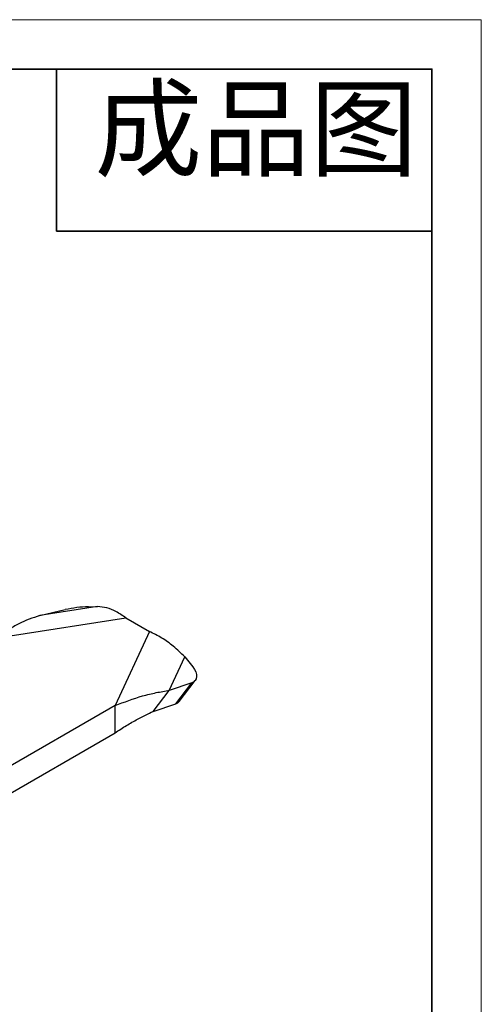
# Model space of a CAD drawing. Header units: millimetres. Extents: x 5799 to 6163, y 3672 to 3921.
# Tile 23 of 23: x 6096 to 6152, y 3803 to 3921. Entities that reach past the tile are written whole.
import ezdxf

# ---------------------------------------------------------------- set-up
doc = ezdxf.new("R2010")
doc.units = ezdxf.units.MM
doc.layers.add('1轮廓实线层', color=7, linetype='Continuous')
doc.layers.add('粗实线层', color=7, linetype='Continuous', lineweight=35)
doc.layers.add('细实线层', color=3, linetype='Continuous', lineweight=18)
doc.styles.add('TEXTSTYLE_2', font='arial.ttf')

msp = doc.modelspace()

# ---------------------------------------------------------------- linework, layer by layer
at = {"layer": '1轮廓实线层', "linetype": 'Continuous', "lineweight": 25, "ltscale": 2}
for p, q in [((6105.478, 3850.586), (6098.518, 3849.51)), ((6098.518, 3849.51), (6101.59, 3850.217)), ((6104.393, 3850.57), (6105.478, 3850.586)), ((6094.947, 3847.063), (6108.896, 3849.221)), ((6108.896, 3849.221), (6111.724, 3847.588)), ((6111.724, 3847.588), (6107.583, 3838.666)), ((6114.12, 3840.503), (6115.985, 3844.521)), ((6115.985, 3844.521), (6116.939, 3843.328)), ((6116.844, 3841.411), (6114.12, 3840.503)), ((6114.912, 3838.881), (6116.844, 3841.411)), ((6115.311, 3839.156), (6117.243, 3841.686)), ((6112.188, 3837.973), (6114.12, 3840.503)), ((6107.583, 3838.666), (6092.633, 3830.035)), ((6107.583, 3835.4), (6107.583, 3838.666)), ((6112.188, 3837.973), (6114.912, 3838.881)), ((6092.633, 3826.769), (6107.583, 3835.4))]:
    msp.add_line(p, q, dxfattribs=at)
at = {"layer": '1轮廓实线层', "linetype": 'Continuous', "lineweight": 25, "ltscale": 2, "flags": 128}
for points in [[(6116.939, 3843.328), (6117.146, 3843.029), (6117.296, 3842.725), (6117.383, 3842.428), (6117.404, 3842.15), (6117.357, 3841.9), (6117.245, 3841.688), (6117.072, 3841.523), (6116.844, 3841.411)], [(6114.912, 3838.881), (6115.14, 3838.993), (6115.311, 3839.156)]]:
    msp.add_lwpolyline(points, dxfattribs=at)
at = {"layer": '1轮廓实线层', "linetype": 'Continuous', "lineweight": 25, "ltscale": 4}
msp.add_arc((6104.944, 3834.912), 15.668, 92.01612, 102.36203, dxfattribs=at)
at = {"layer": '1轮廓实线层', "linetype": 'Continuous', "lineweight": 25, "ltscale": 2}
for points, knots in [([(6108.896, 3849.221), (6108.497, 3849.492), (6107.722, 3850.017), (6106.575, 3850.478), (6105.847, 3850.55), (6105.478, 3850.586)], [0, 0, 0, 0, 0.344439, 0.6681039, 1, 1, 1, 1]), ([(6098.518, 3849.51), (6097.671, 3849.215), (6096.391, 3848.77), (6095.105, 3848.029), (6094.647, 3847.698), (6094.613, 3847.673)], [0, 0, 0, 0, 0.6434083, 0.9728536, 1, 1, 1, 1]), ([(6115.985, 3844.521), (6115.532, 3844.964), (6114.654, 3845.824), (6113.2, 3846.854), (6112.22, 3847.341), (6111.724, 3847.588)], [0, 0, 0, 0, 0.344439, 0.6681039, 1, 1, 1, 1]), ([(6107.583, 3838.666), (6108.695, 3839.091), (6110.377, 3839.733), (6112.552, 3840.25), (6113.596, 3840.418), (6114.12, 3840.503)], [0, 0, 0, 0, 0.493206, 0.7457429, 1, 1, 1, 1]), ([(6107.583, 3835.4), (6108.039, 3835.697), (6108.949, 3836.291), (6110.512, 3837.172), (6111.563, 3837.674), (6112.188, 3837.973)], [0, 0, 0, 0, 0.28829844, 0.57659688, 1, 1, 1, 1])]:
    msp.add_open_spline(points, degree=3, knots=knots, dxfattribs=at)
at = {"layer": '粗实线层'}
for p, q in [((6100.529, 3915.255), (6100.529, 3895.755)), ((6100.529, 3895.755), (6145.743, 3895.755))]:
    msp.add_line(p, q, dxfattribs=at)
msp.add_lwpolyline([(5820.051, 3915.255), (6145.743, 3915.255), (6145.743, 3676.142), (5820.051, 3676.142)], close=True, dxfattribs=at)
at = {"layer": '细实线层'}
msp.add_lwpolyline([(5798.875, 3921.195), (6151.683, 3921.195), (6151.683, 3671.735), (5798.875, 3671.735)], close=True, dxfattribs=at)

# ---------------------------------------------------------------- texts
at = {"color": 3, "linetype": 'Continuous', "insert": (6105.113, 3912.846), "char_height": 9.5032, "width": 41.76225, "attachment_point": 1, "line_spacing_factor": 0.9, "style": 'TEXTSTYLE_2'}
msp.add_mtext('成品图', dxfattribs=at)

doc.saveas('drawing.dxf')
